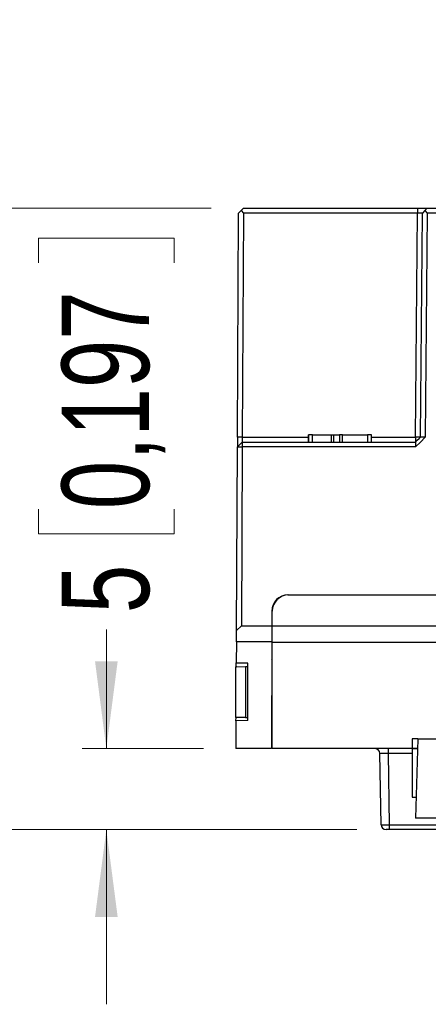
# Model space of a CAD drawing. Header units: millimetres. Extents: x 0 to 840, y 0 to 594.
# Tile 57 of 77: x 278 to 304, y 423 to 484. Entities that reach past the tile are written whole.
import ezdxf

# ---------------------------------------------------------------- set-up
doc = ezdxf.new("R2010")
doc.units = ezdxf.units.MM
doc.header["$LTSCALE"] = 2
doc.linetypes.add('SLD-Sólida', pattern=[0])
doc.styles.add('SLDTEXTSTYLE2', font='ARIALN.TTF', dxfattribs={"width": 0.87})
doc.dimstyles.new('SLDDIMSTYLE0', dxfattribs={"dimtxt": 5.4, "dimasz": 5.4, "dimexe": 0, "dimexo": 0.0625, "dimgap": 1.35, "dimtad": 0, "dimdec": 1, "dimrnd": 1e-09, "dimzin": 12, "dimdsep": 46, "dimtxsty": 'SLDTEXTSTYLE2', "dimsah": 1, "dimcen": 0.09, "dimadec": 0, "dimazin": 3, "dimtfac": 1, "dimtdec": 3, "dimtofl": 0, "dimtmove": 0, "dimatfit": 3, "dimfxl": 1, "dimfrac": 2, "dimtolj": 1, "dimtzin": 12, "dimarcsym": 0})
doc.dimstyles.new('SLDDIMSTYLE1', dxfattribs={"dimtxt": 5.4, "dimasz": 5.4, "dimexe": 0, "dimexo": 0.0625, "dimgap": 1.35, "dimtad": 0, "dimdec": 1, "dimrnd": 1e-09, "dimzin": 12, "dimdsep": 46, "dimtxsty": 'SLDTEXTSTYLE2', "dimsah": 1, "dimcen": 0.09, "dimadec": 0, "dimazin": 3, "dimtfac": 1, "dimtdec": 3, "dimtmove": 0, "dimatfit": 0, "dimfxl": 1, "dimfrac": 2, "dimtolj": 1, "dimtzin": 12, "dimarcsym": 0})

# ---------------------------------------------------------------- blocks, each defined once
blk = doc.blocks.new('_D_5')
at = {"color": 7, "linetype": 'SLD-Sólida', "lineweight": 18}
for p, q in [((279.624, 468.556), (279.624, 470.077)), ((279.624, 470.077), (288.024, 470.077)), ((288.024, 470.077), (288.024, 468.556)), ((279.624, 453.331), (279.624, 451.809)), ((288.024, 451.809), (288.024, 453.331)), ((279.624, 451.809), (288.024, 451.809)), ((283.824, 438.531), (283.824, 445.891)), ((289.825, 438.531), (282.324, 438.531)), ((299.306, 433.531), (282.324, 433.531)), ((283.824, 433.531), (283.824, 422.731))]:
    blk.add_line(p, q, dxfattribs=at)
for points in [[(283.824, 438.531), (284.524, 443.931), (283.124, 443.931)], [(283.824, 433.531), (283.124, 428.131), (284.524, 428.131)]]:
    blk.add_solid(points, dxfattribs=at)
at = {"color": 7, "linetype": 'SLD-Sólida', "lineweight": 18, "char_height": 5.4, "attachment_point": 1, "rotation": 90, "style": 'SLDTEXTSTYLE2'}
for s, insert in [('0,197', (281.063, 453.331)), ('5', (281.063, 446.905))]:
    blk.add_mtext(s, dxfattribs=dict(at, insert=insert))
blk = doc.blocks.new('_D_6')
at = {"color": 7, "linetype": 'SLD-Sólida', "lineweight": 18}
for p, q in [((269.494, 471.931), (269.494, 482.731)), ((290.302, 471.931), (267.994, 471.931)), ((265.294, 466.265), (265.294, 467.787)), ((265.294, 467.787), (273.694, 467.787)), ((273.694, 467.787), (273.694, 466.265)), ((265.294, 451.04), (265.294, 449.519)), ((273.694, 449.519), (273.694, 451.04)), ((265.294, 449.519), (273.694, 449.519)), ((299.306, 433.531), (267.994, 433.531)), ((269.494, 433.531), (269.494, 422.731))]:
    blk.add_line(p, q, dxfattribs=at)
for points in [[(269.494, 471.931), (270.194, 477.331), (268.794, 477.331)], [(269.494, 433.531), (268.794, 428.131), (270.194, 428.131)]]:
    blk.add_solid(points, dxfattribs=at)
at = {"color": 7, "linetype": 'SLD-Sólida', "lineweight": 18, "char_height": 5.4, "attachment_point": 1, "rotation": 90, "style": 'SLDTEXTSTYLE2'}
for s, insert in [('1,512', (266.733, 451.04)), ('38,4', (266.733, 436.154))]:
    blk.add_mtext(s, dxfattribs=dict(at, insert=insert))
blk = doc.blocks.new('_D_7')
at = {"color": 7, "linetype": 'SLD-Sólida', "lineweight": 18}
for p, q in [((321.199, 498.431), (255.324, 498.431)), ((256.824, 498.431), (256.824, 483.572)), ((252.624, 479.515), (252.624, 481.037)), ((252.624, 481.037), (261.024, 481.037)), ((261.024, 481.037), (261.024, 479.515)), ((252.624, 464.29), (252.624, 462.769)), ((261.024, 462.769), (261.024, 464.29)), ((252.624, 462.769), (261.024, 462.769)), ((256.824, 433.531), (256.824, 448.391)), ((299.306, 433.531), (255.324, 433.531))]:
    blk.add_line(p, q, dxfattribs=at)
for points in [[(256.824, 498.431), (256.124, 493.031), (257.524, 493.031)], [(256.824, 433.531), (257.524, 438.931), (256.124, 438.931)]]:
    blk.add_solid(points, dxfattribs=at)
at = {"color": 7, "linetype": 'SLD-Sólida', "lineweight": 18, "char_height": 5.4, "attachment_point": 1, "rotation": 90, "style": 'SLDTEXTSTYLE2'}
for s, insert in [('2,555', (254.063, 464.29)), ('64,9', (254.063, 449.404))]:
    blk.add_mtext(s, dxfattribs=dict(at, insert=insert))
blk = doc.blocks.new('_D_8')
at = {"color": 7, "linetype": 'SLD-Sólida', "lineweight": 18}
for p, q in [((360.476, 522.931), (237.324, 522.931)), ((238.824, 522.931), (238.824, 494.131)), ((234.624, 490.074), (234.624, 491.595)), ((234.624, 491.595), (243.024, 491.595)), ((243.024, 491.595), (243.024, 490.074)), ((234.624, 478.231), (234.624, 476.71)), ((243.024, 476.71), (243.024, 478.231)), ((234.624, 476.71), (243.024, 476.71)), ((238.824, 433.531), (238.824, 462.332)), ((299.306, 433.531), (237.324, 433.531))]:
    blk.add_line(p, q, dxfattribs=at)
for points in [[(238.824, 522.931), (238.124, 517.531), (239.524, 517.531)], [(238.824, 433.531), (239.524, 438.931), (238.124, 438.931)]]:
    blk.add_solid(points, dxfattribs=at)
at = {"color": 7, "linetype": 'SLD-Sólida', "lineweight": 18, "char_height": 5.4, "attachment_point": 1, "rotation": 90, "style": 'SLDTEXTSTYLE2'}
for s, insert in [('3,52', (236.063, 478.231)), ('89,4', (236.063, 463.346))]:
    blk.add_mtext(s, dxfattribs=dict(at, insert=insert))

msp = doc.modelspace()

# ---------------------------------------------------------------- linework, layer by layer
at = {"color": 7, "linetype": 'SLD-Sólida', "lineweight": 25}
for p, q in [((291.926, 457.78), (291.998, 471.631)), ((291.998, 471.631), (292.149, 471.78)), ((292.149, 471.78), (292.302, 471.931)), ((292.149, 471.78), (292.298, 471.629)), ((292.298, 471.629), (292.226, 457.781)), ((303.049, 471.629), (292.298, 471.629)), ((292.302, 471.931), (303.049, 471.931)), ((302.928, 457.781), (303.049, 471.629)), ((303.049, 471.931), (303.049, 471.629)), ((303.049, 471.931), (303.651, 471.931)), ((303.349, 471.629), (303.049, 471.629)), ((303.228, 457.781), (303.349, 471.629)), ((303.501, 471.781), (303.349, 471.629)), ((303.651, 471.931), (303.501, 471.781)), ((303.501, 471.781), (303.649, 471.631)), ((303.649, 471.631), (303.528, 457.779)), ((322.46, 471.631), (303.649, 471.631)), ((303.651, 471.931), (322.46, 471.931)), ((292.226, 457.781), (291.926, 457.78)), ((292.226, 457.781), (296.31, 457.781)), ((296.56, 457.925), (296.31, 457.925)), ((296.31, 457.481), (296.31, 457.925)), ((296.56, 457.925), (297.706, 457.925)), ((297.706, 457.925), (297.883, 457.925)), ((297.883, 457.925), (298.237, 457.925)), ((298.413, 457.925), (298.237, 457.925)), ((298.413, 457.925), (299.96, 457.925)), ((300.21, 457.925), (299.96, 457.925)), ((300.21, 457.481), (300.21, 457.925)), ((300.21, 457.781), (302.928, 457.781)), ((302.928, 457.781), (302.923, 457.481)), ((303.228, 457.781), (302.928, 457.781)), ((303.528, 457.779), (303.228, 457.781)), ((291.863, 445.831), (291.923, 457.18)), ((292.224, 457.481), (291.923, 457.18)), ((291.923, 457.18), (292.223, 457.181)), ((292.223, 457.181), (292.165, 446.131)), ((292.224, 457.481), (292.223, 457.181)), ((302.923, 457.181), (292.223, 457.181)), ((292.224, 457.481), (302.923, 457.481)), ((302.923, 457.481), (302.923, 457.181)), ((291.92, 456.733), (291.92, 456.733)), ((291.921, 456.812), (291.921, 456.812)), ((291.914, 455.543), (291.914, 455.543)), ((291.907, 454.247), (291.907, 454.247)), ((291.908, 454.279), (291.908, 454.279)), ((295.047, 448.031), (304.062, 448.031)), ((295.074, 448.031), (339.774, 448.031)), ((294.074, 447.262), (294.074, 447.031)), ((294.047, 447.034), (294.045, 446.131)), ((294.074, 447.082), (294.049, 447.082)), ((294.074, 446.121), (294.074, 447.031)), ((292.165, 446.131), (291.863, 445.831)), ((292.165, 446.131), (294.045, 446.131)), ((294.045, 446.131), (294.042, 445.131)), ((294.074, 445.121), (294.074, 446.121)), ((294.074, 446.121), (389.603, 446.121)), ((291.86, 445.131), (291.863, 445.831)), ((291.86, 445.131), (291.853, 443.825)), ((294.042, 445.131), (291.86, 445.131)), ((294.042, 445.131), (294.025, 438.531)), ((294.074, 445.121), (390.686, 445.121)), ((294.074, 438.531), (294.074, 445.121)), ((291.852, 443.595), (291.853, 443.825)), ((291.853, 443.825), (292.575, 443.813)), ((292.575, 443.811), (291.853, 443.825)), ((291.896, 443.597), (292.424, 443.599)), ((292.424, 443.599), (292.574, 443.6)), ((292.424, 443.599), (292.424, 440.464)), ((292.574, 440.463), (292.574, 443.6)), ((292.575, 440.262), (292.575, 443.813)), ((291.824, 440.466), (291.824, 443.591)), ((292.424, 440.464), (291.824, 440.466)), ((291.834, 440.249), (291.825, 438.531)), ((291.834, 440.249), (291.835, 440.466)), ((292.575, 440.262), (291.834, 440.249)), ((292.424, 440.464), (292.574, 440.463)), ((292.574, 440.463), (292.575, 440.463)), ((294.074, 440.081), (294.029, 440.082)), ((294.03, 440.457), (294.074, 440.456)), ((303.06, 439.138), (302.724, 439.138)), ((302.724, 439.138), (302.724, 438.531)), ((303.06, 439.138), (302.932, 434.238)), ((303.06, 439.138), (304.432, 439.138)), ((294.025, 438.531), (291.825, 438.531)), ((302.724, 438.531), (294.074, 438.531)), ((300.806, 433.826), (300.73, 438.237)), ((301.229, 438.531), (301.229, 438.237)), ((302.724, 438.237), (301.229, 438.237)), ((301.229, 438.237), (301.306, 433.826)), ((302.724, 438.551), (303.045, 438.551)), ((302.724, 438.531), (302.724, 438.237)), ((302.724, 438.531), (303.044, 438.531)), ((302.724, 438.237), (302.724, 435.531)), ((302.724, 435.531), (302.965, 435.531)), ((304.432, 434.238), (302.932, 434.238)), ((301.306, 433.531), (301.106, 433.531)), ((301.306, 433.826), (304.451, 433.826)), ((301.306, 433.826), (301.306, 433.531)), ((304.454, 433.531), (301.306, 433.531))]:
    msp.add_line(p, q, dxfattribs=at)
at = {"color": 8, "linetype": 'SLD-Sólida', "lineweight": 25}
for p, q in [((296.31, 457.925), (296.31, 457.481)), ((296.56, 457.481), (296.56, 457.925)), ((297.706, 457.925), (297.706, 457.481)), ((297.883, 457.481), (297.883, 457.925)), ((298.237, 457.925), (298.237, 457.481)), ((298.413, 457.481), (298.413, 457.925)), ((299.96, 457.925), (299.96, 457.481)), ((294.04, 444.053), (294.074, 444.102))]:
    msp.add_line(p, q, dxfattribs=at)
at = {"color": 7, "linetype": 'SLD-Sólida', "lineweight": 25, "flags": 128}
for points in [[(291.926, 457.78), (291.925, 457.63), (291.924, 457.48), (291.923, 457.18)], [(292.226, 457.781), (292.225, 457.669), (292.225, 457.556), (292.224, 457.481)], [(302.923, 457.481), (303.037, 457.594), (303.151, 457.706), (303.228, 457.781)], [(302.923, 457.181), (303.225, 457.48), (303.528, 457.779)]]:
    msp.add_lwpolyline(points, dxfattribs=at)
at = {"color": 7, "linetype": 'SLD-Sólida', "lineweight": 25}
for centre, radius, start, end in [((295.047, 447.031), 1, 90, 179.85), ((295.074, 447.031), 1, 90, 180), ((300.43, 438.231), 0.3, 1, 90), ((301.106, 433.831), 0.3, 181, 270)]:
    msp.add_arc(centre, radius, start, end, dxfattribs=at)
for centre, major_axis, ratio, start_param, end_param in [((291.896, 442.597), (0.005, 1), 0.717628, 0.006436, 0.107057), ((291.861, 442.597), (0.005, 1), 0.717628, 0.006436, 0.056909), ((301.23, 438.231), (0.5, -0.005), 0.010462, 1.571393, 3.141885), ((301.306, 433.831), (0.5, 0.005), 0.010469, 3.141666, 4.712157)]:
    msp.add_ellipse(centre, major_axis=major_axis, ratio=ratio, start_param=start_param, end_param=end_param, dxfattribs=at)

# ---------------------------------------------------------------- dimensions: what is measured, and where the dimension line sits
at = {"color": 7, "linetype": 'SLD-Sólida', "lineweight": 18}
for base, p1, p2, dimstyle, picture, middle in [((238.824, 522.931), (301.306, 433.531), (362.476, 522.931), 'SLDDIMSTYLE0', '_D_8', (238.824, 478.231)), ((256.824, 498.431), (301.306, 433.531), (323.199, 498.431), 'SLDDIMSTYLE0', '_D_7', (256.824, 465.981)), ((269.494, 433.531), (292.302, 471.931), (301.306, 433.531), 'SLDDIMSTYLE1', '_D_6', (269.494, 452.731)), ((283.824, 433.531), (291.825, 438.531), (301.306, 433.531), 'SLDDIMSTYLE1', '_D_5', (283.824, 459.252))]:
    dim = msp.add_linear_dim(base=base, p1=p1, p2=p2, angle=90, dimstyle=dimstyle, dxfattribs=at)
    dim.commit()
    dim.dimension.update_dxf_attribs({"geometry": picture, "text_midpoint": middle, "dimtype": 160})

doc.saveas('drawing.dxf')
